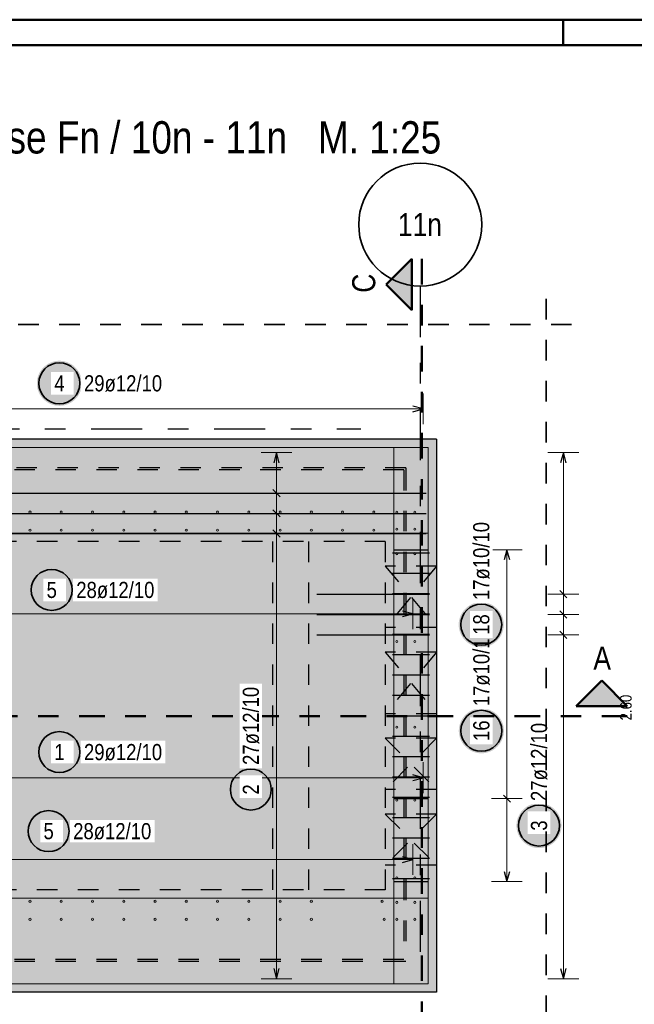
# Model space of a CAD drawing. Header units: millimetres. Extents: x -80 to 34, y 0 to 18.
# Tile 120 of 135: x 2.6 to 5.6, y 10.04 to 14.85. Entities that reach past the tile are written whole.
import ezdxf
from ezdxf.enums import TextEntityAlignment as Align

# ---------------------------------------------------------------- set-up
doc = ezdxf.new("R2010")
doc.units = ezdxf.units.MM
for name, pattern in [('DASHDOT', [1, 0.5, -0.25, 0, -0.25]), ('DASHDOTX2', [2, 1, -0.5, 0, -0.5]), ('HIDDEN', [0.375, 0.25, -0.125])]:
    doc.linetypes.add(name, pattern=pattern)
for name, color, linetype, lineweight in [('Achsen', 7, 'Continuous', 20), ('Geschnittene Kanten', 7, 'Continuous', 20), ('nplo', 7, 'Continuous', 20)]:
    doc.layers.add(name, color=color, linetype=linetype, lineweight=lineweight)
doc.styles.add('Arial Narrow', font='ARIALN.TTF')

msp = doc.modelspace()

# ---------------------------------------------------------------- hatches: boundary and pattern name
at = {"lineweight": 25, "true_color": 0x0000ff}
for points in [[(4.3851, 13.55784), (4.5101, 13.43284), (4.5101, 13.68284)], [(5.437246, 11.624743), (5.312246, 11.499743), (5.562246, 11.499743)]]:
    msp.add_hatch(color=5, dxfattribs=at).paths.add_polyline_path(points)
at = {"lineweight": 25, "true_color": 0xffffff}
for points in [[(2.901112, 13.075084), (2.901045, 13.078923), (2.900844, 13.082757), (2.900509, 13.086582), (2.900041, 13.090393), (2.899441, 13.094185), (2.898708, 13.097954), (2.897844, 13.101695), (2.896851, 13.105404), (2.895728, 13.109076), (2.894478, 13.112706), (2.893102, 13.116291), (2.891602, 13.119825), (2.889979, 13.123305), (2.888236, 13.126726), (2.886375, 13.130084), (2.884397, 13.133375), (2.882306, 13.136595), (2.880104, 13.13974), (2.877793, 13.142807), (2.875377, 13.14579), (2.872858, 13.148688), (2.870239, 13.151496), (2.867524, 13.154211), (2.864716, 13.15683), (2.861819, 13.159349), (2.858835, 13.161765), (2.855768, 13.164076), (2.852623, 13.166278), (2.849403, 13.168369), (2.846112, 13.170347), (2.842754, 13.172208), (2.839333, 13.173951), (2.835853, 13.175574), (2.832319, 13.177074), (2.828734, 13.17845), (2.825104, 13.1797), (2.821432, 13.180823), (2.817723, 13.181816), (2.813982, 13.18268), (2.810213, 13.183413), (2.806421, 13.184013), (2.80261, 13.184481), (2.798785, 13.184816), (2.794951, 13.185017), (2.791112, 13.185084), (2.787273, 13.185017), (2.783439, 13.184816), (2.779614, 13.184481), (2.775803, 13.184013), (2.772011, 13.183413), (2.768242, 13.18268), (2.764501, 13.181816), (2.760792, 13.180823), (2.75712, 13.1797), (2.75349, 13.17845), (2.749905, 13.177074), (2.746371, 13.175574), (2.742891, 13.173951), (2.73947, 13.172208), (2.736112, 13.170347), (2.732821, 13.168369), (2.729601, 13.166278), (2.726456, 13.164076), (2.723389, 13.161765), (2.720405, 13.159349), (2.717508, 13.15683), (2.7147, 13.154211), (2.711985, 13.151496), (2.709366, 13.148688), (2.706847, 13.14579), (2.704431, 13.142807), (2.70212, 13.13974), (2.699918, 13.136595), (2.697827, 13.133375), (2.695849, 13.130084), (2.693988, 13.126726), (2.692245, 13.123305), (2.690622, 13.119825), (2.689122, 13.116291), (2.687746, 13.112706), (2.686496, 13.109076), (2.685373, 13.105404), (2.684379, 13.101695), (2.683516, 13.097954), (2.682783, 13.094185), (2.682182, 13.090393), (2.681715, 13.086582), (2.68138, 13.082757), (2.681179, 13.078923), (2.681112, 13.075084), (2.681179, 13.071245), (2.68138, 13.067411), (2.681715, 13.063586), (2.682182, 13.059775), (2.682783, 13.055983), (2.683516, 13.052214), (2.684379, 13.048472), (2.685373, 13.044764), (2.686496, 13.041092), (2.687746, 13.037462), (2.689122, 13.033877), (2.690622, 13.030343), (2.692245, 13.026863), (2.693988, 13.023442), (2.695849, 13.020084), (2.697827, 13.016793), (2.699918, 13.013573), (2.70212, 13.010427), (2.704431, 13.007361), (2.706847, 13.004377), (2.709366, 13.001479), (2.711985, 12.998671), (2.7147, 12.995956), (2.717508, 12.993338), (2.720405, 12.990819), (2.723389, 12.988403), (2.726456, 12.986092), (2.729601, 12.98389), (2.732821, 12.981799), (2.736112, 12.979821), (2.73947, 12.97796), (2.742891, 12.976216), (2.746371, 12.974594), (2.749905, 12.973094), (2.75349, 12.971718), (2.75712, 12.970468), (2.760792, 12.969345), (2.764501, 12.968351), (2.768242, 12.967488), (2.772011, 12.966755), (2.775803, 12.966154), (2.779614, 12.965686), (2.783439, 12.965352), (2.787273, 12.965151), (2.791112, 12.965084), (2.794951, 12.965151), (2.798785, 12.965352), (2.80261, 12.965686), (2.806421, 12.966154), (2.810213, 12.966755), (2.813982, 12.967488), (2.817723, 12.968351), (2.821432, 12.969345), (2.825104, 12.970468), (2.828734, 12.971718), (2.832319, 12.973094), (2.835853, 12.974594), (2.839333, 12.976216), (2.842754, 12.97796), (2.846112, 12.979821), (2.849403, 12.981799), (2.852623, 12.98389), (2.855768, 12.986092), (2.858835, 12.988403), (2.861819, 12.990819), (2.864716, 12.993338), (2.867524, 12.995956), (2.870239, 12.998671), (2.872858, 13.001479), (2.875377, 13.004377), (2.877793, 13.007361), (2.880104, 13.010427), (2.882306, 13.013573), (2.884397, 13.016793), (2.886375, 13.020084), (2.888236, 13.023442), (2.889979, 13.026863), (2.891602, 13.030343), (2.893102, 13.033877), (2.894478, 13.037462), (2.895728, 13.041092), (2.896851, 13.044764), (2.897844, 13.048472), (2.898708, 13.052214), (2.899441, 13.055983), (2.900041, 13.059775), (2.900509, 13.063586), (2.900844, 13.067411)], [(2.863476, 12.066636), (2.863409, 12.070475), (2.863208, 12.074309), (2.862873, 12.078134), (2.862405, 12.081945), (2.861805, 12.085737), (2.861072, 12.089506), (2.860208, 12.093247), (2.859215, 12.096956), (2.858092, 12.100628), (2.856842, 12.104258), (2.855466, 12.107843), (2.853966, 12.111377), (2.852343, 12.114857), (2.8506, 12.118278), (2.848739, 12.121636), (2.846761, 12.124927), (2.84467, 12.128147), (2.842468, 12.131292), (2.840157, 12.134359), (2.837741, 12.137343), (2.835222, 12.14024), (2.832603, 12.143048), (2.829888, 12.145763), (2.82708, 12.148382), (2.824182, 12.150901), (2.821199, 12.153317), (2.818132, 12.155628), (2.814987, 12.15783), (2.811767, 12.159921), (2.808476, 12.161899), (2.805118, 12.16376), (2.801697, 12.165503), (2.798217, 12.167126), (2.794683, 12.168626), (2.791098, 12.170002), (2.787468, 12.171252), (2.783796, 12.172375), (2.780087, 12.173369), (2.776346, 12.174232), (2.772577, 12.174965), (2.768785, 12.175566), (2.764974, 12.176033), (2.761149, 12.176368), (2.757315, 12.176569), (2.753476, 12.176636), (2.749637, 12.176569), (2.745803, 12.176368), (2.741978, 12.176033), (2.738167, 12.175566), (2.734374, 12.174965), (2.730606, 12.174232), (2.726864, 12.173369), (2.723156, 12.172375), (2.719484, 12.171252), (2.715854, 12.170002), (2.712269, 12.168626), (2.708735, 12.167126), (2.705255, 12.165503), (2.701834, 12.16376), (2.698476, 12.161899), (2.695185, 12.159921), (2.691965, 12.15783), (2.688819, 12.155628), (2.685753, 12.153317), (2.682769, 12.150901), (2.679871, 12.148382), (2.677063, 12.145763), (2.674348, 12.143048), (2.67173, 12.14024), (2.669211, 12.137343), (2.666795, 12.134359), (2.664484, 12.131292), (2.662282, 12.128147), (2.66019, 12.124927), (2.658213, 12.121636), (2.656352, 12.118278), (2.654608, 12.114857), (2.652986, 12.111377), (2.651486, 12.107843), (2.65011, 12.104258), (2.64886, 12.100628), (2.647737, 12.096956), (2.646743, 12.093247), (2.64588, 12.089506), (2.645147, 12.085737), (2.644546, 12.081945), (2.644078, 12.078134), (2.643744, 12.074309), (2.643543, 12.070475), (2.643476, 12.066636), (2.643543, 12.062797), (2.643744, 12.058963), (2.644078, 12.055138), (2.644546, 12.051327), (2.645147, 12.047535), (2.64588, 12.043766), (2.646743, 12.040025), (2.647737, 12.036316), (2.64886, 12.032644), (2.65011, 12.029014), (2.651486, 12.025429), (2.652986, 12.021895), (2.654608, 12.018415), (2.656352, 12.014994), (2.658213, 12.011636), (2.66019, 12.008345), (2.662282, 12.005125), (2.664484, 12.00198), (2.666795, 11.998913), (2.669211, 11.995929), (2.67173, 11.993032), (2.674348, 11.990224), (2.677063, 11.987509), (2.679871, 11.98489), (2.682769, 11.982371), (2.685753, 11.979955), (2.688819, 11.977644), (2.691965, 11.975442), (2.695185, 11.973351), (2.698476, 11.971373), (2.701834, 11.969512), (2.705255, 11.967769), (2.708735, 11.966146), (2.712269, 11.964646), (2.715854, 11.96327), (2.719484, 11.96202), (2.723156, 11.960897), (2.726864, 11.959904), (2.730606, 11.95904), (2.734374, 11.958307), (2.738167, 11.957707), (2.741978, 11.957239), (2.745803, 11.956904), (2.749637, 11.956703), (2.753476, 11.956636), (2.757315, 11.956703), (2.761149, 11.956904), (2.764974, 11.957239), (2.768785, 11.957707), (2.772577, 11.958307), (2.776346, 11.95904), (2.780087, 11.959904), (2.783796, 11.960897), (2.787468, 11.96202), (2.791098, 11.96327), (2.794683, 11.964646), (2.798217, 11.966146), (2.801697, 11.967769), (2.805118, 11.969512), (2.808476, 11.971373), (2.811767, 11.973351), (2.814987, 11.975442), (2.818132, 11.977644), (2.821199, 11.979955), (2.824182, 11.982371), (2.82708, 11.98489), (2.829888, 11.987509), (2.832603, 11.990224), (2.835222, 11.993032), (2.837741, 11.995929), (2.840157, 11.998913), (2.842468, 12.00198), (2.84467, 12.005125), (2.846761, 12.008345), (2.848739, 12.011636), (2.8506, 12.014994), (2.852343, 12.018415), (2.853966, 12.021895), (2.855466, 12.025429), (2.856842, 12.029014), (2.858092, 12.032644), (2.859215, 12.036316), (2.860208, 12.040025), (2.861072, 12.043766), (2.861805, 12.047535), (2.862405, 12.051327), (2.862873, 12.055138), (2.863208, 12.058963)], [(4.96, 11.378971), (4.959933, 11.38281), (4.959732, 11.386644), (4.959397, 11.390469), (4.958929, 11.39428), (4.958329, 11.398072), (4.957596, 11.401841), (4.956733, 11.405582), (4.955739, 11.409291), (4.954616, 11.412963), (4.953366, 11.416593), (4.95199, 11.420178), (4.95049, 11.423712), (4.948867, 11.427192), (4.947124, 11.430613), (4.945263, 11.433971), (4.943285, 11.437262), (4.941194, 11.440482), (4.938992, 11.443627), (4.936681, 11.446694), (4.934265, 11.449678), (4.931746, 11.452575), (4.929127, 11.455383), (4.926412, 11.458098), (4.923604, 11.460717), (4.920707, 11.463236), (4.917723, 11.465652), (4.914656, 11.467963), (4.911511, 11.470165), (4.908291, 11.472256), (4.905, 11.474234), (4.901642, 11.476095), (4.898221, 11.477838), (4.894741, 11.479461), (4.891207, 11.480961), (4.887622, 11.482337), (4.883992, 11.483587), (4.88032, 11.48471), (4.876611, 11.485704), (4.87287, 11.486567), (4.869101, 11.4873), (4.865309, 11.4879), (4.861498, 11.488368), (4.857673, 11.488703), (4.853839, 11.488904), (4.85, 11.488971), (4.846161, 11.488904), (4.842327, 11.488703), (4.838502, 11.488368), (4.834691, 11.4879), (4.830899, 11.4873), (4.82713, 11.486567), (4.823389, 11.485704), (4.81968, 11.48471), (4.816008, 11.483587), (4.812378, 11.482337), (4.808793, 11.480961), (4.805259, 11.479461), (4.801779, 11.477838), (4.798358, 11.476095), (4.795, 11.474234), (4.791709, 11.472256), (4.788489, 11.470165), (4.785344, 11.467963), (4.782277, 11.465652), (4.779293, 11.463236), (4.776396, 11.460717), (4.773588, 11.458098), (4.770873, 11.455383), (4.768254, 11.452575), (4.765735, 11.449678), (4.763319, 11.446694), (4.761008, 11.443627), (4.758806, 11.440482), (4.756715, 11.437262), (4.754737, 11.433971), (4.752876, 11.430613), (4.751133, 11.427192), (4.74951, 11.423712), (4.74801, 11.420178), (4.746634, 11.416593), (4.745384, 11.412963), (4.744261, 11.409291), (4.743267, 11.405582), (4.742404, 11.401841), (4.741671, 11.398072), (4.741071, 11.39428), (4.740603, 11.390469), (4.740268, 11.386644), (4.740067, 11.38281), (4.74, 11.378971), (4.740067, 11.375132), (4.740268, 11.371298), (4.740603, 11.367473), (4.741071, 11.363662), (4.741671, 11.35987), (4.742404, 11.356101), (4.743267, 11.35236), (4.744261, 11.348651), (4.745384, 11.344979), (4.746634, 11.341349), (4.74801, 11.337764), (4.74951, 11.33423), (4.751133, 11.33075), (4.752876, 11.327329), (4.754737, 11.323971), (4.756715, 11.32068), (4.758806, 11.31746), (4.761008, 11.314315), (4.763319, 11.311248), (4.765735, 11.308264), (4.768254, 11.305367), (4.770873, 11.302559), (4.773588, 11.299844), (4.776396, 11.297225), (4.779293, 11.294706), (4.782277, 11.29229), (4.785344, 11.289979), (4.788489, 11.287777), (4.791709, 11.285686), (4.795, 11.283708), (4.798358, 11.281847), (4.801779, 11.280104), (4.805259, 11.278481), (4.808793, 11.276981), (4.812378, 11.275605), (4.816008, 11.274355), (4.81968, 11.273232), (4.823389, 11.272238), (4.82713, 11.271375), (4.830899, 11.270642), (4.834691, 11.270042), (4.838502, 11.269574), (4.842327, 11.269239), (4.846161, 11.269038), (4.85, 11.268971), (4.853839, 11.269038), (4.857673, 11.269239), (4.861498, 11.269574), (4.865309, 11.270042), (4.869101, 11.270642), (4.87287, 11.271375), (4.876611, 11.272238), (4.88032, 11.273232), (4.883992, 11.274355), (4.887622, 11.275605), (4.891207, 11.276981), (4.894741, 11.278481), (4.898221, 11.280104), (4.901642, 11.281847), (4.905, 11.283708), (4.908291, 11.285686), (4.911511, 11.287777), (4.914656, 11.289979), (4.917723, 11.29229), (4.920707, 11.294706), (4.923604, 11.297225), (4.926412, 11.299844), (4.929127, 11.302559), (4.931746, 11.305367), (4.934265, 11.308264), (4.936681, 11.311248), (4.938992, 11.314315), (4.941194, 11.31746), (4.943285, 11.32068), (4.945263, 11.323971), (4.947124, 11.327329), (4.948867, 11.33075), (4.95049, 11.33423), (4.95199, 11.337764), (4.953366, 11.341349), (4.954616, 11.344979), (4.955739, 11.348651), (4.956733, 11.35236), (4.957596, 11.356101), (4.958329, 11.35987), (4.958929, 11.363662), (4.959397, 11.367473), (4.959732, 11.371298)], [(2.901112, 11.275084), (2.901045, 11.278923), (2.900844, 11.282757), (2.900509, 11.286582), (2.900041, 11.290393), (2.899441, 11.294185), (2.898708, 11.297954), (2.897844, 11.301695), (2.896851, 11.305404), (2.895728, 11.309076), (2.894478, 11.312706), (2.893102, 11.316291), (2.891602, 11.319825), (2.889979, 11.323305), (2.888236, 11.326726), (2.886375, 11.330084), (2.884397, 11.333375), (2.882306, 11.336595), (2.880104, 11.33974), (2.877793, 11.342807), (2.875377, 11.34579), (2.872858, 11.348688), (2.870239, 11.351496), (2.867524, 11.354211), (2.864716, 11.35683), (2.861819, 11.359349), (2.858835, 11.361765), (2.855768, 11.364076), (2.852623, 11.366278), (2.849403, 11.368369), (2.846112, 11.370347), (2.842754, 11.372208), (2.839333, 11.373951), (2.835853, 11.375574), (2.832319, 11.377074), (2.828734, 11.37845), (2.825104, 11.3797), (2.821432, 11.380823), (2.817723, 11.381816), (2.813982, 11.38268), (2.810213, 11.383413), (2.806421, 11.384013), (2.80261, 11.384481), (2.798785, 11.384816), (2.794951, 11.385017), (2.791112, 11.385084), (2.787273, 11.385017), (2.783439, 11.384816), (2.779614, 11.384481), (2.775803, 11.384013), (2.772011, 11.383413), (2.768242, 11.38268), (2.764501, 11.381816), (2.760792, 11.380823), (2.75712, 11.3797), (2.75349, 11.37845), (2.749905, 11.377074), (2.746371, 11.375574), (2.742891, 11.373951), (2.73947, 11.372208), (2.736112, 11.370347), (2.732821, 11.368369), (2.729601, 11.366278), (2.726456, 11.364076), (2.723389, 11.361765), (2.720405, 11.359349), (2.717508, 11.35683), (2.7147, 11.354211), (2.711985, 11.351496), (2.709366, 11.348688), (2.706847, 11.34579), (2.704431, 11.342807), (2.70212, 11.33974), (2.699918, 11.336595), (2.697827, 11.333375), (2.695849, 11.330084), (2.693988, 11.326726), (2.692245, 11.323305), (2.690622, 11.319825), (2.689122, 11.316291), (2.687746, 11.312706), (2.686496, 11.309076), (2.685373, 11.305404), (2.684379, 11.301695), (2.683516, 11.297954), (2.682783, 11.294185), (2.682182, 11.290393), (2.681715, 11.286582), (2.68138, 11.282757), (2.681179, 11.278923), (2.681112, 11.275084), (2.681179, 11.271245), (2.68138, 11.267411), (2.681715, 11.263586), (2.682182, 11.259775), (2.682783, 11.255983), (2.683516, 11.252214), (2.684379, 11.248472), (2.685373, 11.244764), (2.686496, 11.241092), (2.687746, 11.237462), (2.689122, 11.233877), (2.690622, 11.230343), (2.692245, 11.226863), (2.693988, 11.223442), (2.695849, 11.220084), (2.697827, 11.216793), (2.699918, 11.213573), (2.70212, 11.210427), (2.704431, 11.207361), (2.706847, 11.204377), (2.709366, 11.201479), (2.711985, 11.198671), (2.7147, 11.195956), (2.717508, 11.193338), (2.720405, 11.190819), (2.723389, 11.188403), (2.726456, 11.186092), (2.729601, 11.18389), (2.732821, 11.181799), (2.736112, 11.179821), (2.73947, 11.17796), (2.742891, 11.176216), (2.746371, 11.174594), (2.749905, 11.173094), (2.75349, 11.171718), (2.75712, 11.170468), (2.760792, 11.169345), (2.764501, 11.168351), (2.768242, 11.167488), (2.772011, 11.166755), (2.775803, 11.166154), (2.779614, 11.165686), (2.783439, 11.165352), (2.787273, 11.165151), (2.791112, 11.165084), (2.794951, 11.165151), (2.798785, 11.165352), (2.80261, 11.165686), (2.806421, 11.166154), (2.810213, 11.166755), (2.813982, 11.167488), (2.817723, 11.168351), (2.821432, 11.169345), (2.825104, 11.170468), (2.828734, 11.171718), (2.832319, 11.173094), (2.835853, 11.174594), (2.839333, 11.176216), (2.842754, 11.17796), (2.846112, 11.179821), (2.849403, 11.181799), (2.852623, 11.18389), (2.855768, 11.186092), (2.858835, 11.188403), (2.861819, 11.190819), (2.864716, 11.193338), (2.867524, 11.195956), (2.870239, 11.198671), (2.872858, 11.201479), (2.875377, 11.204377), (2.877793, 11.207361), (2.880104, 11.210427), (2.882306, 11.213573), (2.884397, 11.216793), (2.886375, 11.220084), (2.888236, 11.223442), (2.889979, 11.226863), (2.891602, 11.230343), (2.893102, 11.233877), (2.894478, 11.237462), (2.895728, 11.241092), (2.896851, 11.244764), (2.897844, 11.248472), (2.898708, 11.252214), (2.899441, 11.255983), (2.900041, 11.259775), (2.900509, 11.263586), (2.900844, 11.267411)], [(3.835237, 11.092279), (3.83517, 11.096118), (3.834969, 11.099952), (3.834635, 11.103777), (3.834167, 11.107588), (3.833566, 11.11138), (3.832834, 11.115149), (3.83197, 11.11889), (3.830976, 11.122599), (3.829854, 11.126271), (3.828603, 11.129901), (3.827228, 11.133485), (3.825727, 11.13702), (3.824105, 11.1405), (3.822362, 11.143921), (3.8205, 11.147279), (3.818523, 11.15057), (3.816431, 11.15379), (3.814229, 11.156935), (3.811918, 11.160001), (3.809502, 11.162985), (3.806983, 11.165883), (3.804365, 11.168691), (3.80165, 11.171406), (3.798842, 11.174025), (3.795944, 11.176544), (3.79296, 11.17896), (3.789894, 11.181271), (3.786749, 11.183473), (3.783528, 11.185564), (3.780237, 11.187541), (3.776879, 11.189403), (3.773458, 11.191146), (3.769978, 11.192769), (3.766444, 11.194269), (3.76286, 11.195645), (3.759229, 11.196895), (3.755557, 11.198017), (3.751849, 11.199011), (3.748108, 11.199875), (3.744339, 11.200608), (3.740546, 11.201208), (3.736735, 11.201676), (3.73291, 11.202011), (3.729076, 11.202212), (3.725237, 11.202279), (3.721398, 11.202212), (3.717564, 11.202011), (3.713739, 11.201676), (3.709928, 11.201208), (3.706136, 11.200608), (3.702367, 11.199875), (3.698626, 11.199011), (3.694917, 11.198017), (3.691245, 11.196895), (3.687615, 11.195645), (3.684031, 11.194269), (3.680496, 11.192769), (3.677016, 11.191146), (3.673595, 11.189403), (3.670237, 11.187541), (3.666946, 11.185564), (3.663726, 11.183473), (3.660581, 11.181271), (3.657515, 11.17896), (3.654531, 11.176544), (3.651633, 11.174025), (3.648825, 11.171406), (3.64611, 11.168691), (3.643491, 11.165883), (3.640972, 11.162985), (3.638556, 11.160001), (3.636245, 11.156935), (3.634043, 11.15379), (3.631952, 11.15057), (3.629974, 11.147279), (3.628113, 11.143921), (3.62637, 11.1405), (3.624747, 11.13702), (3.623247, 11.133485), (3.621871, 11.129901), (3.620621, 11.126271), (3.619498, 11.122599), (3.618505, 11.11889), (3.617641, 11.115149), (3.616908, 11.11138), (3.616308, 11.107588), (3.61584, 11.103777), (3.615505, 11.099952), (3.615304, 11.096118), (3.615237, 11.092279), (3.615304, 11.08844), (3.615505, 11.084605), (3.61584, 11.080781), (3.616308, 11.07697), (3.616908, 11.073177), (3.617641, 11.069408), (3.618505, 11.065667), (3.619498, 11.061959), (3.620621, 11.058287), (3.621871, 11.054656), (3.623247, 11.051072), (3.624747, 11.047538), (3.62637, 11.044058), (3.628113, 11.040637), (3.629974, 11.037279), (3.631952, 11.033988), (3.634043, 11.030767), (3.636245, 11.027622), (3.638556, 11.024556), (3.640972, 11.021572), (3.643491, 11.018674), (3.64611, 11.015866), (3.648825, 11.013151), (3.651633, 11.010533), (3.654531, 11.008014), (3.657515, 11.005597), (3.660581, 11.003287), (3.663726, 11.001085), (3.666946, 10.998993), (3.670237, 10.997016), (3.673595, 10.995154), (3.677016, 10.993411), (3.680496, 10.991789), (3.684031, 10.990288), (3.687615, 10.988912), (3.691245, 10.987662), (3.694917, 10.98654), (3.698626, 10.985546), (3.702367, 10.984682), (3.706136, 10.98395), (3.709928, 10.983349), (3.713739, 10.982881), (3.717564, 10.982547), (3.721398, 10.982346), (3.725237, 10.982279), (3.729076, 10.982346), (3.73291, 10.982547), (3.736735, 10.982881), (3.740546, 10.983349), (3.744339, 10.98395), (3.748108, 10.984682), (3.751849, 10.985546), (3.755557, 10.98654), (3.759229, 10.987662), (3.76286, 10.988912), (3.766444, 10.990288), (3.769978, 10.991789), (3.773458, 10.993411), (3.776879, 10.995154), (3.780237, 10.997016), (3.783528, 10.998993), (3.786749, 11.001085), (3.789894, 11.003287), (3.79296, 11.005597), (3.795944, 11.008014), (3.798842, 11.010533), (3.80165, 11.013151), (3.804365, 11.015866), (3.806983, 11.018674), (3.809502, 11.021572), (3.811918, 11.024556), (3.814229, 11.027622), (3.816431, 11.030767), (3.818523, 11.033988), (3.8205, 11.037279), (3.822362, 11.040637), (3.824105, 11.044058), (3.825727, 11.047538), (3.827228, 11.051072), (3.828603, 11.054656), (3.829854, 11.058287), (3.830976, 11.061959), (3.83197, 11.065667), (3.832834, 11.069408), (3.833566, 11.073177), (3.834167, 11.07697), (3.834635, 11.080781), (3.834969, 11.084605)], [(5.241279, 10.916226), (5.241212, 10.920064), (5.241011, 10.923899), (5.240676, 10.927724), (5.240208, 10.931535), (5.239608, 10.935327), (5.238875, 10.939096), (5.238011, 10.942837), (5.237018, 10.946546), (5.235895, 10.950217), (5.234645, 10.953848), (5.233269, 10.957432), (5.231769, 10.960967), (5.230146, 10.964446), (5.228403, 10.967867), (5.226542, 10.971226), (5.224564, 10.974517), (5.222473, 10.977737), (5.220271, 10.980882), (5.21796, 10.983948), (5.215544, 10.986932), (5.213025, 10.98983), (5.210406, 10.992638), (5.207691, 10.995353), (5.204883, 10.997971), (5.201985, 11.00049), (5.199002, 11.002907), (5.195935, 11.005217), (5.19279, 11.00742), (5.18957, 11.009511), (5.186279, 11.011488), (5.182921, 11.01335), (5.1795, 11.015093), (5.17602, 11.016716), (5.172486, 11.018216), (5.168901, 11.019592), (5.165271, 11.020842), (5.161599, 11.021964), (5.15789, 11.022958), (5.154149, 11.023822), (5.15038, 11.024554), (5.146588, 11.025155), (5.142777, 11.025623), (5.138952, 11.025958), (5.135118, 11.026159), (5.131279, 11.026226), (5.12744, 11.026159), (5.123606, 11.025958), (5.119781, 11.025623), (5.11597, 11.025155), (5.112178, 11.024554), (5.108409, 11.023822), (5.104667, 11.022958), (5.100959, 11.021964), (5.097287, 11.020842), (5.093657, 11.019592), (5.090072, 11.018216), (5.086538, 11.016716), (5.083058, 11.015093), (5.079637, 11.01335), (5.076279, 11.011488), (5.072988, 11.009511), (5.069768, 11.00742), (5.066622, 11.005217), (5.063556, 11.002907), (5.060572, 11.00049), (5.057674, 10.997971), (5.054866, 10.995353), (5.052151, 10.992638), (5.049533, 10.98983), (5.047014, 10.986932), (5.044598, 10.983948), (5.042287, 10.980882), (5.040085, 10.977737), (5.037994, 10.974517), (5.036016, 10.971226), (5.034155, 10.967867), (5.032411, 10.964446), (5.030789, 10.960967), (5.029289, 10.957432), (5.027913, 10.953848), (5.026663, 10.950217), (5.02554, 10.946546), (5.024546, 10.942837), (5.023683, 10.939096), (5.02295, 10.935327), (5.022349, 10.931535), (5.021881, 10.927724), (5.021547, 10.923899), (5.021346, 10.920064), (5.021279, 10.916226), (5.021346, 10.912387), (5.021547, 10.908552), (5.021881, 10.904727), (5.022349, 10.900916), (5.02295, 10.897124), (5.023683, 10.893355), (5.024546, 10.889614), (5.02554, 10.885905), (5.026663, 10.882234), (5.027913, 10.878603), (5.029289, 10.875019), (5.030789, 10.871484), (5.032411, 10.868005), (5.034155, 10.864584), (5.036016, 10.861226), (5.037994, 10.857934), (5.040085, 10.854714), (5.042287, 10.851569), (5.044598, 10.848503), (5.047014, 10.845519), (5.049533, 10.842621), (5.052151, 10.839813), (5.054866, 10.837098), (5.057674, 10.83448), (5.060572, 10.831961), (5.063556, 10.829544), (5.066622, 10.827234), (5.069768, 10.825031), (5.072988, 10.82294), (5.076279, 10.820963), (5.079637, 10.819101), (5.083058, 10.817358), (5.086538, 10.815736), (5.090072, 10.814235), (5.093657, 10.812859), (5.097287, 10.811609), (5.100959, 10.810487), (5.104667, 10.809493), (5.108409, 10.808629), (5.112178, 10.807897), (5.11597, 10.807296), (5.119781, 10.806828), (5.123606, 10.806493), (5.12744, 10.806293), (5.131279, 10.806226), (5.135118, 10.806293), (5.138952, 10.806493), (5.142777, 10.806828), (5.146588, 10.807296), (5.15038, 10.807897), (5.154149, 10.808629), (5.15789, 10.809493), (5.161599, 10.810487), (5.165271, 10.811609), (5.168901, 10.812859), (5.172486, 10.814235), (5.17602, 10.815736), (5.1795, 10.817358), (5.182921, 10.819101), (5.186279, 10.820963), (5.18957, 10.82294), (5.19279, 10.825031), (5.195935, 10.827234), (5.199002, 10.829544), (5.201985, 10.831961), (5.204883, 10.83448), (5.207691, 10.837098), (5.210406, 10.839813), (5.213025, 10.842621), (5.215544, 10.845519), (5.21796, 10.848503), (5.220271, 10.851569), (5.222473, 10.854714), (5.224564, 10.857934), (5.226542, 10.861226), (5.228403, 10.864584), (5.230146, 10.868005), (5.231769, 10.871484), (5.233269, 10.875019), (5.234645, 10.878603), (5.235895, 10.882234), (5.237018, 10.885905), (5.238011, 10.889614), (5.238875, 10.893355), (5.239608, 10.897124), (5.240208, 10.900916), (5.240676, 10.904727), (5.241011, 10.908552)], [(2.848321, 10.889139), (2.848254, 10.892978), (2.848053, 10.896813), (2.847719, 10.900638), (2.847251, 10.904448), (2.84665, 10.908241), (2.845917, 10.91201), (2.845054, 10.915751), (2.84406, 10.919459), (2.842937, 10.923131), (2.841687, 10.926762), (2.840311, 10.930346), (2.838811, 10.93388), (2.837188, 10.93736), (2.835445, 10.940781), (2.833584, 10.944139), (2.831606, 10.947431), (2.829515, 10.950651), (2.827313, 10.953796), (2.825002, 10.956862), (2.822586, 10.959846), (2.820067, 10.962744), (2.817449, 10.965552), (2.814734, 10.968267), (2.811925, 10.970885), (2.809028, 10.973404), (2.806044, 10.975821), (2.802978, 10.978131), (2.799832, 10.980334), (2.796612, 10.982425), (2.793321, 10.984402), (2.789963, 10.986264), (2.786542, 10.988007), (2.783062, 10.989629), (2.779528, 10.99113), (2.775943, 10.992506), (2.772313, 10.993756), (2.768641, 10.994878), (2.764933, 10.995872), (2.761191, 10.996736), (2.757422, 10.997468), (2.75363, 10.998069), (2.749819, 10.998537), (2.745994, 10.998871), (2.74216, 10.999072), (2.738321, 10.999139), (2.734482, 10.999072), (2.730648, 10.998871), (2.726823, 10.998537), (2.723012, 10.998069), (2.71922, 10.997468), (2.715451, 10.996736), (2.71171, 10.995872), (2.708001, 10.994878), (2.704329, 10.993756), (2.700699, 10.992506), (2.697114, 10.99113), (2.69358, 10.989629), (2.6901, 10.988007), (2.686679, 10.986264), (2.683321, 10.984402), (2.68003, 10.982425), (2.67681, 10.980334), (2.673665, 10.978131), (2.670598, 10.975821), (2.667614, 10.973404), (2.664717, 10.970885), (2.661909, 10.968267), (2.659194, 10.965552), (2.656575, 10.962744), (2.654056, 10.959846), (2.65164, 10.956862), (2.649329, 10.953796), (2.647127, 10.950651), (2.645036, 10.947431), (2.643058, 10.944139), (2.641197, 10.940781), (2.639454, 10.93736), (2.637831, 10.93388), (2.636331, 10.930346), (2.634955, 10.926762), (2.633705, 10.923131), (2.632582, 10.919459), (2.631589, 10.915751), (2.630725, 10.91201), (2.629992, 10.908241), (2.629392, 10.904448), (2.628924, 10.900638), (2.628589, 10.896813), (2.628388, 10.892978), (2.628321, 10.889139), (2.628388, 10.8853), (2.628589, 10.881466), (2.628924, 10.877641), (2.629392, 10.87383), (2.629992, 10.870038), (2.630725, 10.866269), (2.631589, 10.862528), (2.632582, 10.858819), (2.633705, 10.855148), (2.634955, 10.851517), (2.636331, 10.847933), (2.637831, 10.844398), (2.639454, 10.840919), (2.641197, 10.837498), (2.643058, 10.834139), (2.645036, 10.830848), (2.647127, 10.827628), (2.649329, 10.824483), (2.65164, 10.821417), (2.654056, 10.818433), (2.656575, 10.815535), (2.659194, 10.812727), (2.661909, 10.810012), (2.664717, 10.807393), (2.667614, 10.804874), (2.670598, 10.802458), (2.673665, 10.800148), (2.67681, 10.797945), (2.68003, 10.795854), (2.683321, 10.793877), (2.686679, 10.792015), (2.6901, 10.790272), (2.69358, 10.788649), (2.697114, 10.787149), (2.700699, 10.785773), (2.704329, 10.784523), (2.708001, 10.783401), (2.71171, 10.782407), (2.715451, 10.781543), (2.71922, 10.780811), (2.723012, 10.78021), (2.726823, 10.779742), (2.730648, 10.779407), (2.734482, 10.779206), (2.738321, 10.779139), (2.74216, 10.779206), (2.745994, 10.779407), (2.749819, 10.779742), (2.75363, 10.78021), (2.757422, 10.780811), (2.761191, 10.781543), (2.764933, 10.782407), (2.768641, 10.783401), (2.772313, 10.784523), (2.775943, 10.785773), (2.779528, 10.787149), (2.783062, 10.788649), (2.786542, 10.790272), (2.789963, 10.792015), (2.793321, 10.793877), (2.796612, 10.795854), (2.799832, 10.797945), (2.802978, 10.800148), (2.806044, 10.802458), (2.809028, 10.804874), (2.811925, 10.807393), (2.814734, 10.810012), (2.817449, 10.812727), (2.820067, 10.815535), (2.822586, 10.818433), (2.825002, 10.821417), (2.827313, 10.824483), (2.829515, 10.827628), (2.831606, 10.830848), (2.833584, 10.834139), (2.835445, 10.837498), (2.837188, 10.840919), (2.838811, 10.844398), (2.840311, 10.847933), (2.841687, 10.851517), (2.842937, 10.855148), (2.84406, 10.858819), (2.845054, 10.862528), (2.845917, 10.866269), (2.84665, 10.870038), (2.847251, 10.87383), (2.847719, 10.877641), (2.848053, 10.881466)]]:
    msp.add_hatch(color=7, dxfattribs=at).paths.add_polyline_path(points)
at = {"lineweight": 25, "true_color": 0xcef2bf}
msp.add_hatch(color=254, dxfattribs=at).paths.add_polyline_path([(4.631509, 12.802676), (4.631509, 10.102671), (1.731504, 10.102671), (1.731504, 12.802676)])

# ---------------------------------------------------------------- linework, layer by layer
at = {"color": 4, "linetype": 'Continuous', "lineweight": 50}
for p, q in [((21.025, 14.85), (0, 14.85)), ((5.25, 14.85), (5.25, 14.725)), ((20.9, 14.725), (0.5, 14.725)), ((4.3851, 13.55784), (4.5101, 13.68284)), ((4.5101, 13.68284), (4.5101, 13.43284)), ((4.5101, 13.43284), (4.3851, 13.55784)), ((5.312246, 11.499743), (5.437246, 11.624743)), ((5.437246, 11.624743), (5.562246, 11.499743)), ((5.562246, 11.499743), (5.312246, 11.499743))]:
    msp.add_line(p, q, dxfattribs=at)
at = {"color": 4, "linetype": 'DASHDOT', "lineweight": 50, "ltscale": 0.25}
for p, q in [((4.5601, 13.68284), (4.5601, 8.770969)), ((4.5601, 13.68284), (4.5601, 8.770969)), ((5.562246, 11.449743), (0.650374, 11.449743)), ((5.562246, 11.449743), (0.650374, 11.449743))]:
    msp.add_line(p, q, dxfattribs=at)
at = {"color": 2, "linetype": 'HIDDEN', "lineweight": 35, "ltscale": 0.25}
msp.add_line((5.290588, 13.361666), (0.818248, 13.361666), dxfattribs=at)
at = {"color": 5, "linetype": 'Continuous', "lineweight": 18}
for p, q in [((4.565509, 12.875084), (4.565509, 13.025084)), ((4.565509, 12.950084), (1.797504, 12.950084)), ((3.925237, 12.736676), (3.775237, 12.736676)), ((3.850237, 10.168671), (3.850237, 12.736676)), ((5.325237, 12.736676), (5.175237, 12.736676)), ((5.250237, 10.168671), (5.250237, 12.736676)), ((3.775237, 12.539137), (3.925237, 12.539137)), ((3.775237, 12.440368), (3.925237, 12.440368)), ((3.775237, 12.341598), (3.925237, 12.341598)), ((5.05, 12.262674), (4.9, 12.262674)), ((4.975, 10.642671), (4.975, 12.262674)), ((4.515658, 11.875084), (4.515658, 12.025084)), ((5.175237, 12.04529), (5.325237, 12.04529)), ((4.515658, 11.950084), (1.797504, 11.950084)), ((5.175237, 11.94652), (5.325237, 11.94652)), ((5.175237, 11.847751), (5.325237, 11.847751)), ((4.565509, 11.075084), (4.565509, 11.225084)), ((4.565509, 11.150084), (1.797504, 11.150084)), ((4.9, 11.047671), (5.05, 11.047671)), ((4.515658, 10.675084), (4.515658, 10.825084)), ((4.515658, 10.750084), (1.797504, 10.750084)), ((4.9, 10.642671), (5.05, 10.642671)), ((3.775237, 10.168671), (3.925237, 10.168671)), ((5.175237, 10.168671), (5.325237, 10.168671))]:
    msp.add_line(p, q, dxfattribs=at)
at = {"color": 3, "linetype": 'Continuous', "lineweight": 25}
for p, q in [((4.565509, 12.950084), (4.515509, 12.963481)), ((4.515509, 12.936686), (4.565509, 12.950084)), ((3.850237, 12.736676), (3.83684, 12.686676)), ((3.863635, 12.686676), (3.850237, 12.736676)), ((5.250237, 12.736676), (5.23684, 12.686676)), ((5.263635, 12.686676), (5.250237, 12.736676)), ((3.83256, 12.556815), (3.867915, 12.521459)), ((1.781504, 12.539137), (4.581509, 12.539137)), ((3.83256, 12.458045), (3.867915, 12.42269)), ((1.781504, 12.440368), (4.581509, 12.440368)), ((3.83256, 12.359276), (3.867915, 12.32392)), ((1.781504, 12.341598), (4.581509, 12.341598)), ((4.426509, 12.262674), (4.586509, 12.262674)), ((4.975, 12.262674), (4.961603, 12.212674)), ((4.988397, 12.212674), (4.975, 12.262674)), ((4.41654, 12.247676), (4.596509, 12.247676)), ((4.41654, 12.148301), (4.596509, 12.148301)), ((4.046509, 12.04529), (4.596509, 12.04529)), ((4.41654, 12.048925), (4.596509, 12.048925)), ((5.23256, 12.062968), (5.267915, 12.027612)), ((4.046509, 11.94652), (4.596509, 11.94652)), ((4.41654, 11.94955), (4.596509, 11.94955)), ((4.515658, 11.950084), (4.465658, 11.963481)), ((4.465658, 11.936686), (4.515658, 11.950084)), ((5.23256, 11.964198), (5.267915, 11.928843)), ((4.046509, 11.847751), (4.596509, 11.847751)), ((4.41654, 11.850175), (4.596509, 11.850175)), ((5.23256, 11.865429), (5.267915, 11.830073)), ((4.41654, 11.7508), (4.596509, 11.7508)), ((4.41654, 11.651424), (4.596509, 11.651424)), ((4.41654, 11.552049), (4.596509, 11.552049)), ((4.41654, 11.452674), (4.596509, 11.452674)), ((4.41654, 11.353299), (4.596509, 11.353299)), ((4.41654, 11.253924), (4.596509, 11.253924)), ((4.41654, 11.154548), (4.596509, 11.154548)), ((4.565509, 11.150084), (4.515509, 11.163481)), ((4.515509, 11.136686), (4.565509, 11.150084)), ((4.41654, 11.055173), (4.596509, 11.055173)), ((4.957322, 11.065349), (4.992678, 11.029994)), ((4.426509, 11.047671), (4.586509, 11.047671)), ((4.41654, 10.955798), (4.596509, 10.955798)), ((4.41654, 10.856423), (4.596509, 10.856423)), ((4.41654, 10.757047), (4.596509, 10.757047)), ((4.515658, 10.750084), (4.465658, 10.763481)), ((4.465658, 10.736686), (4.515658, 10.750084)), ((4.961603, 10.692671), (4.975, 10.642671)), ((4.975, 10.642671), (4.988397, 10.692671)), ((4.41654, 10.657672), (4.596509, 10.657672)), ((4.426509, 10.642671), (4.586509, 10.642671)), ((3.83684, 10.218671), (3.850237, 10.168671)), ((3.850237, 10.168671), (3.863635, 10.218671)), ((5.23684, 10.218671), (5.250237, 10.168671)), ((5.250237, 10.168671), (5.263635, 10.218671))]:
    msp.add_line(p, q, dxfattribs=at)
at = {"color": 3, "linetype": 'HIDDEN', "lineweight": 25, "ltscale": 0.25}
for p, q in [((4.481509, 12.662676), (1.881504, 12.662676)), ((4.471509, 12.652676), (1.891504, 12.652676)), ((4.471509, 12.652676), (4.471509, 10.262671)), ((4.481509, 12.662676), (4.481509, 12.652676)), ((4.481509, 12.652676), (4.481509, 10.252671)), ((4.381509, 12.302676), (1.981504, 12.302676)), ((3.831474, 12.302676), (3.831474, 10.602671)), ((4.006474, 12.302676), (4.006474, 10.602671)), ((4.381509, 12.302676), (4.381509, 10.602671)), ((4.631509, 12.182792), (4.381509, 11.88255)), ((4.381509, 12.182792), (4.631509, 11.88255)), ((4.631509, 12.182792), (4.381509, 12.182792)), ((4.631509, 11.88255), (4.381509, 11.88255)), ((4.631509, 11.762792), (4.381509, 11.46255)), ((4.381509, 11.762792), (4.631509, 11.46255)), ((4.631509, 11.762792), (4.381509, 11.762792)), ((4.631509, 11.46255), (4.381509, 11.46255)), ((4.631509, 11.342671), (4.381509, 11.092671)), ((4.381509, 11.342671), (4.631509, 11.092671)), ((4.631509, 11.342671), (4.381509, 11.342671)), ((4.631509, 11.092671), (4.381509, 11.092671)), ((4.631509, 10.972671), (4.381509, 10.722671)), ((4.381509, 10.972671), (4.631509, 10.722671)), ((4.631509, 10.972671), (4.381509, 10.972671)), ((4.631509, 10.722671), (4.381509, 10.722671)), ((4.381509, 10.602671), (1.981504, 10.602671)), ((4.471509, 10.262671), (1.891504, 10.262671)), ((4.471509, 10.252671), (1.891504, 10.252671)), ((4.481509, 10.252671), (4.471509, 10.252671))]:
    msp.add_line(p, q, dxfattribs=at)
at = {"color": 2, "linetype": 'Continuous', "lineweight": 35}
for centre in [(2.791112, 13.075084), (2.753476, 12.066636), (4.85, 11.378971), (2.791112, 11.275084), (3.725237, 11.092279), (5.131279, 10.916226), (2.738321, 10.889139)]:
    msp.add_circle(centre, 0.1, dxfattribs=at)
at = {"layer": 'Achsen', "color": 3, "linetype": 'DASHDOTX2', "lineweight": 25, "ltscale": 0.25}
for p, q in [((4.551669, 13.549731), (4.551669, 10.19611)), ((1.145659, 12.85267), (4.262127, 12.85267))]:
    msp.add_line(p, q, dxfattribs=at)
at = {"layer": 'Achsen', "color": 2, "linetype": 'Continuous', "lineweight": 35}
msp.add_circle((4.551669, 13.849731), 0.3, dxfattribs=at)
at = {"layer": 'Geschnittene Kanten', "color": 3, "linetype": 'Continuous', "lineweight": 25}
for p, q in [((4.631509, 12.802676), (1.731504, 12.802676)), ((4.631509, 12.802676), (4.631509, 10.102671)), ((4.631509, 10.102671), (1.731504, 10.102671))]:
    msp.add_line(p, q, dxfattribs=at)
at = {"layer": 'nplo', "color": 9, "linetype": 'Continuous', "lineweight": 0}
for p, q in [((1.931504, 12.761676), (4.431509, 12.761676)), ((4.590509, 12.761676), (3.796509, 12.761676)), ((4.422509, 11.767676), (4.422509, 12.761676)), ((4.422509, 12.761676), (4.590509, 12.761676)), ((4.590509, 12.343676), (4.590509, 12.761676)), ((4.590509, 12.761676), (4.590509, 11.767676)), ((1.931504, 12.343676), (4.431509, 12.343676)), ((3.796509, 12.343676), (4.590509, 12.343676)), ((4.422509, 10.602671), (4.422509, 12.302676)), ((4.590509, 10.602671), (4.590509, 12.302676)), ((4.422509, 11.137671), (4.422509, 10.143671)), ((4.590509, 10.143671), (4.590509, 11.137671)), ((1.931504, 10.561671), (4.431509, 10.561671)), ((3.796509, 10.561671), (4.590509, 10.561671)), ((4.590509, 10.561671), (4.590509, 10.143671)), ((1.931504, 10.143671), (4.431509, 10.143671)), ((4.590509, 10.143671), (3.796509, 10.143671)), ((4.422509, 10.143671), (4.590509, 10.143671))]:
    msp.add_line(p, q, dxfattribs=at)
for centre in [(2.647753, 12.446676), (2.647753, 12.446676), (2.800277, 12.446676), (2.800277, 12.446676), (2.9528, 12.446676), (2.9528, 12.446676), (3.105323, 12.446676), (3.105323, 12.446676), (3.257846, 12.446676), (3.257846, 12.446676), (3.410369, 12.446676), (3.410369, 12.446676), (3.562892, 12.446676), (3.562892, 12.446676), (3.715415, 12.446676), (3.715415, 12.446676), (3.867938, 12.446676), (3.867938, 12.446676), (4.020462, 12.446676), (4.020462, 12.446676), (4.172985, 12.446676), (4.172985, 12.446676), (4.325508, 12.446676), (4.325508, 12.446676), (4.437509, 12.446518), (4.437509, 12.446518), (4.525661, 12.446518), (4.525661, 12.446518), (2.647753, 12.358676), (2.647753, 12.358676), (2.800277, 12.358676), (2.800277, 12.358676), (2.9528, 12.358676), (2.9528, 12.358676), (3.105323, 12.358676), (3.105323, 12.358676), (3.257846, 12.358676), (3.257846, 12.358676), (3.410369, 12.358676), (3.410369, 12.358676), (3.562892, 12.358676), (3.562892, 12.358676), (3.715415, 12.358676), (3.715415, 12.358676), (3.867938, 12.358676), (3.867938, 12.358676), (4.020462, 12.358676), (4.020462, 12.358676), (4.172985, 12.358676), (4.172985, 12.358676), (4.325508, 12.358676), (4.325508, 12.358676), (4.437509, 12.363606), (4.437509, 12.363606), (4.525661, 12.363606), (4.525661, 12.363606), (4.437509, 12.243606), (4.437509, 12.243606), (4.525661, 12.243606), (4.525661, 12.243606), (4.437509, 11.814872), (4.437509, 11.814872), (4.525661, 11.814872), (4.525661, 11.814872), (4.437509, 11.396138), (4.437509, 11.396138), (4.525661, 11.396138), (4.525661, 11.396138), (4.437509, 11.040316), (4.437509, 11.040316), (4.525661, 11.040316), (4.525661, 11.040316), (4.437509, 10.661582), (4.437509, 10.661582), (4.525661, 10.661582), (4.525661, 10.661582), (2.647753, 10.546675), (2.647753, 10.546675), (2.800277, 10.546675), (2.800277, 10.546675), (2.9528, 10.546675), (2.9528, 10.546675), (3.105323, 10.546675), (3.105323, 10.546675), (3.257846, 10.546675), (3.257846, 10.546675), (3.410369, 10.546675), (3.410369, 10.546675), (3.562892, 10.546675), (3.562892, 10.546675), (3.715415, 10.546675), (3.715415, 10.546675), (3.867938, 10.546675), (3.867938, 10.546675), (4.020462, 10.546675), (4.020462, 10.546675), (4.365508, 10.546675), (4.365508, 10.546675), (4.437509, 10.541582), (4.437509, 10.541582), (4.525661, 10.541582), (4.525661, 10.541582), (2.647753, 10.458673), (2.647753, 10.458673), (2.800277, 10.458673), (2.800277, 10.458673), (2.9528, 10.458673), (2.9528, 10.458673), (3.105323, 10.458673), (3.105323, 10.458673), (3.257846, 10.458673), (3.257846, 10.458673), (3.410369, 10.458673), (3.410369, 10.458673), (3.562892, 10.458673), (3.562892, 10.458673), (3.715415, 10.458673), (3.715415, 10.458673), (3.867938, 10.458673), (3.867938, 10.458673), (4.020462, 10.458673), (4.020462, 10.458673), (4.375508, 10.458673), (4.375508, 10.458673), (4.437509, 10.458671), (4.437509, 10.458671), (4.525661, 10.458671), (4.525661, 10.458671)]:
    msp.add_circle(centre, 0.005, dxfattribs=at)

# ---------------------------------------------------------------- texts
at = {"color": 1, "lineweight": 70, "style": 'Arial Narrow'}
msp.add_text('Aufzugsunterfahrt Achse Fn / 10n - 11n   M. 1:25', height=0.1575, dxfattribs=at).set_placement((0.752606, 14.19688))
at = {"color": 4, "lineweight": 50, "style": 'Arial Narrow'}
msp.add_text('C', height=0.1125, rotation=90, dxfattribs=at).set_placement((4.332329, 13.517234))
msp.add_text('A', height=0.1125, dxfattribs=at).set_placement((5.39664, 11.677514))
at = {"color": 3, "lineweight": 25, "insert": (5.527109, 11.429612), "char_height": 0.05625, "attachment_point": 1, "rotation": 90, "line_spacing_factor": 0.9, "style": 'Arial Narrow'}
msp.add_mtext('2.60', dxfattribs=at)
at = {"layer": 'Achsen', "color": 4, "lineweight": 50, "style": 'Arial Narrow'}
msp.add_text('11n', height=0.1125, dxfattribs=at).set_placement((4.550069, 13.849731), align=Align.MIDDLE_CENTER)

# ---------------------------------------------------------------- next in the draw order: texts
at = {"color": 2, "lineweight": 35, "char_height": 0.07875, "attachment_point": 1, "line_spacing_factor": 0.9, "style": 'Arial Narrow', "bg_fill": 3, "box_fill_scale": 1.2, "bg_fill_color": 256, "bg_fill_true_color": 13158600, "bg_fill_transparency": 0}
for s, insert in [('29ø12/10', (2.911112, 13.114459)), ('4', (2.766306, 13.114459)), ('28ø12/10', (2.873476, 12.106011)), ('5', (2.72867, 12.106011)), ('1', (2.766306, 11.314459)), ('29ø12/10', (2.911112, 11.314459)), ('5', (2.713515, 10.928514)), ('28ø12/10', (2.858321, 10.928514))]:
    msp.add_mtext(s, dxfattribs=dict(at, insert=insert))
at = {"color": 2, "lineweight": 35, "char_height": 0.07875, "attachment_point": 1, "rotation": 90, "line_spacing_factor": 0.9, "style": 'Arial Narrow', "bg_fill": 3, "box_fill_scale": 1.2, "bg_fill_color": 256, "bg_fill_true_color": 13158600, "bg_fill_transparency": 0}
for s, insert in [('17ø10/10', (4.810625, 11.498971)), ('27ø12/10', (3.685862, 11.212279)), ('27ø12/10', (5.091904, 11.036226)), ('16', (4.810625, 11.329358)), ('2', (3.685862, 11.067472)), ('3', (5.091904, 10.891419))]:
    msp.add_mtext(s, dxfattribs=dict(at, insert=insert))

# ---------------------------------------------------------------- next in the draw order: hatches: boundary and pattern name
at = {"lineweight": 25, "true_color": 0xffffff}
msp.add_hatch(color=7, dxfattribs=at).paths.add_polyline_path([(4.959447, 11.897052), (4.95938, 11.900891), (4.959179, 11.904725), (4.958844, 11.90855), (4.958376, 11.912361), (4.957776, 11.916153), (4.957043, 11.919922), (4.956179, 11.923663), (4.955186, 11.927372), (4.954063, 11.931044), (4.952813, 11.934674), (4.951437, 11.938259), (4.949937, 11.941793), (4.948314, 11.945273), (4.946571, 11.948694), (4.94471, 11.952052), (4.942732, 11.955343), (4.940641, 11.958563), (4.938439, 11.961708), (4.936128, 11.964775), (4.933712, 11.967759), (4.931193, 11.970656), (4.928574, 11.973464), (4.925859, 11.976179), (4.923051, 11.978798), (4.920153, 11.981317), (4.91717, 11.983733), (4.914103, 11.986044), (4.910958, 11.988246), (4.907738, 11.990337), (4.904447, 11.992315), (4.901089, 11.994176), (4.897668, 11.995919), (4.894188, 11.997542), (4.890654, 11.999042), (4.887069, 12.000418), (4.883439, 12.001668), (4.879767, 12.002791), (4.876058, 12.003785), (4.872317, 12.004648), (4.868548, 12.005381), (4.864756, 12.005982), (4.860945, 12.006449), (4.85712, 12.006784), (4.853286, 12.006985), (4.849447, 12.007052), (4.845608, 12.006985), (4.841774, 12.006784), (4.837949, 12.006449), (4.834138, 12.005982), (4.830346, 12.005381), (4.826577, 12.004648), (4.822835, 12.003785), (4.819127, 12.002791), (4.815455, 12.001668), (4.811825, 12.000418), (4.80824, 11.999042), (4.804706, 11.997542), (4.801226, 11.995919), (4.797805, 11.994176), (4.794447, 11.992315), (4.791156, 11.990337), (4.787936, 11.988246), (4.78479, 11.986044), (4.781724, 11.983733), (4.77874, 11.981317), (4.775842, 11.978798), (4.773034, 11.976179), (4.770319, 11.973464), (4.767701, 11.970656), (4.765182, 11.967759), (4.762766, 11.964775), (4.760455, 11.961708), (4.758253, 11.958563), (4.756162, 11.955343), (4.754184, 11.952052), (4.752323, 11.948694), (4.750579, 11.945273), (4.748957, 11.941793), (4.747457, 11.938259), (4.746081, 11.934674), (4.744831, 11.931044), (4.743708, 11.927372), (4.742714, 11.923663), (4.741851, 11.919922), (4.741118, 11.916153), (4.740517, 11.912361), (4.740049, 11.90855), (4.739715, 11.904725), (4.739514, 11.900891), (4.739447, 11.897052), (4.739514, 11.893213), (4.739715, 11.889379), (4.740049, 11.885554), (4.740517, 11.881743), (4.741118, 11.877951), (4.741851, 11.874182), (4.742714, 11.870441), (4.743708, 11.866732), (4.744831, 11.86306), (4.746081, 11.85943), (4.747457, 11.855845), (4.748957, 11.852311), (4.750579, 11.848831), (4.752323, 11.84541), (4.754184, 11.842052), (4.756162, 11.838761), (4.758253, 11.835541), (4.760455, 11.832396), (4.762766, 11.829329), (4.765182, 11.826345), (4.767701, 11.823448), (4.770319, 11.82064), (4.773034, 11.817925), (4.775842, 11.815306), (4.77874, 11.812787), (4.781724, 11.810371), (4.78479, 11.80806), (4.787936, 11.805858), (4.791156, 11.803767), (4.794447, 11.801789), (4.797805, 11.799928), (4.801226, 11.798185), (4.804706, 11.796562), (4.80824, 11.795062), (4.811825, 11.793686), (4.815455, 11.792436), (4.819127, 11.791313), (4.822835, 11.79032), (4.826577, 11.789456), (4.830346, 11.788723), (4.834138, 11.788123), (4.837949, 11.787655), (4.841774, 11.78732), (4.845608, 11.787119), (4.849447, 11.787052), (4.853286, 11.787119), (4.85712, 11.78732), (4.860945, 11.787655), (4.864756, 11.788123), (4.868548, 11.788723), (4.872317, 11.789456), (4.876058, 11.79032), (4.879767, 11.791313), (4.883439, 11.792436), (4.887069, 11.793686), (4.890654, 11.795062), (4.894188, 11.796562), (4.897668, 11.798185), (4.901089, 11.799928), (4.904447, 11.801789), (4.907738, 11.803767), (4.910958, 11.805858), (4.914103, 11.80806), (4.91717, 11.810371), (4.920153, 11.812787), (4.923051, 11.815306), (4.925859, 11.817925), (4.928574, 11.82064), (4.931193, 11.823448), (4.933712, 11.826345), (4.936128, 11.829329), (4.938439, 11.832396), (4.940641, 11.835541), (4.942732, 11.838761), (4.94471, 11.842052), (4.946571, 11.84541), (4.948314, 11.848831), (4.949937, 11.852311), (4.951437, 11.855845), (4.952813, 11.85943), (4.954063, 11.86306), (4.955186, 11.866732), (4.956179, 11.870441), (4.957043, 11.874182), (4.957776, 11.877951), (4.958376, 11.881743), (4.958844, 11.885554), (4.959179, 11.889379)])

# ---------------------------------------------------------------- next in the draw order: linework, layer by layer
at = {"color": 2, "linetype": 'HIDDEN', "lineweight": 35, "ltscale": 0.25}
msp.add_line((5.165588, 13.486666), (5.165588, 9.341545), dxfattribs=at)
at = {"color": 2, "linetype": 'Continuous', "lineweight": 35}
msp.add_circle((4.849447, 11.897052), 0.1, dxfattribs=at)

# ---------------------------------------------------------------- next in the draw order: texts
at = {"color": 2, "lineweight": 35, "char_height": 0.07875, "attachment_point": 1, "rotation": 90, "line_spacing_factor": 0.9, "style": 'Arial Narrow', "bg_fill": 3, "box_fill_scale": 1.2, "bg_fill_color": 256, "bg_fill_true_color": 13158600, "bg_fill_transparency": 0}
for s, insert in [('17ø10/10', (4.810072, 12.017052)), ('18', (4.810072, 11.84744))]:
    msp.add_mtext(s, dxfattribs=dict(at, insert=insert))

doc.saveas('drawing.dxf')
